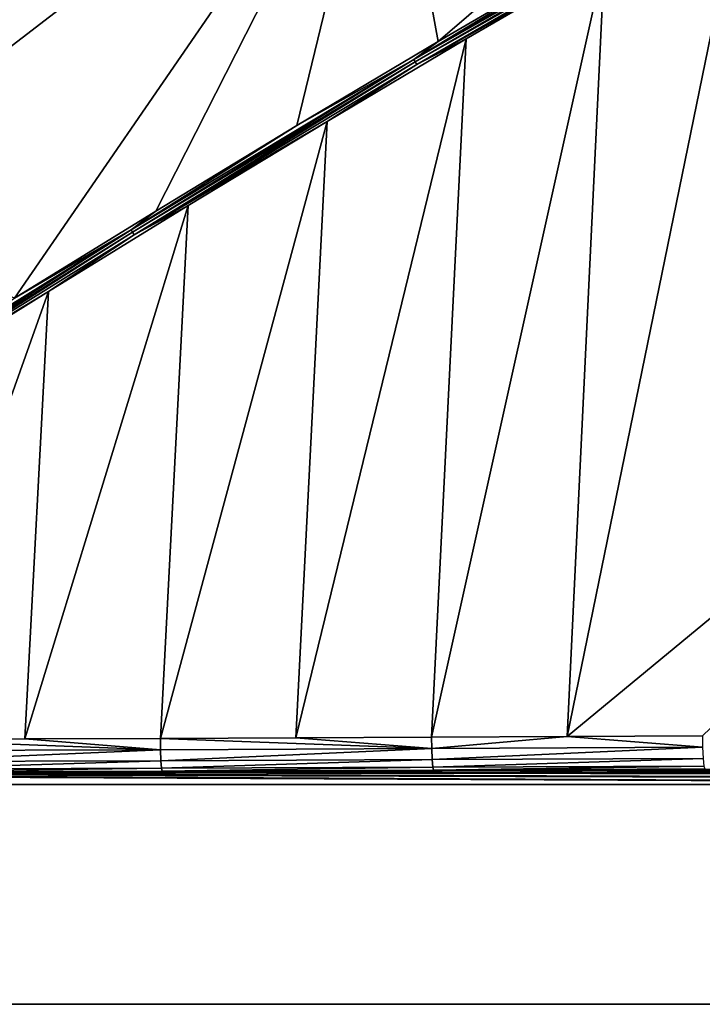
# Model space of a CAD drawing. Header units: millimetres. Extents: x -305 to 305, y -305 to 305.
# Tile 9 of 16: x 95 to 175, y -305 to -189. Entities that reach past the tile are written whole.
import ezdxf

# ---------------------------------------------------------------- set-up
doc = ezdxf.new("R2010")
doc.units = ezdxf.units.MM
doc.header["$MEASUREMENT"] = 0
doc.layers.add('Default', color=7, linetype='Continuous', true_color=0x000000)

msp = doc.modelspace()

# ---------------------------------------------------------------- linework, layer by layer
at = {"layer": 'Default', "color": 18, "true_color": 0x000000}
for points in [[(305.03, 305.49, 29.84), (-304.97, 305.49, 29.84), (-304.97, -304.51, 29.84), (305.03, -304.51, 29.84)], [(138.11, -158.8, -15.12), (206.83, -138.16, -8.73), (144.18, -191.95, -7.17)], [(206.83, -138.16, -8.73), (160.66, -182.32, -6.67), (144.18, -191.95, -7.17)], [(138.11, -158.8, -15.12), (69.41, -211.57, -15.15), (69.37, -183.58, -21.51)], [(94.66, -221.94, -8.56), (69.41, -211.57, -15.15), (138.11, -158.8, -15.12)], [(94.66, -221.94, -8.56), (138.11, -158.8, -15.12), (111.18, -211.77, -8.12)], [(138.11, -158.8, -15.12), (127.68, -201.77, -7.66), (111.18, -211.77, -8.12)], [(127.68, -201.77, -7.66), (138.11, -158.8, -15.12), (144.18, -191.95, -7.17)], [(163.66, -182.24, -6.51), (179.79, -173.04, -5.99), (159.27, -273.2, -17.13)], [(159.27, -273.2, -17.13), (179.79, -173.04, -5.99), (274.18, -178.36, -11.96)], [(141.34, -194.04, -7.19), (174.73, -174.67, -6.15), (174.91, -174.98, -6.12)], [(141.34, -194.04, -7.19), (160.66, -182.32, -6.67), (174.73, -174.67, -6.15)], [(174.91, -174.98, -6.12), (141.52, -194.34, -7.15), (141.34, -194.04, -7.19)], [(141.52, -194.34, -7.15), (174.91, -174.98, -6.12), (175.08, -175.29, -6.11)], [(175.08, -175.29, -6.11), (141.7, -194.65, -7.14), (141.52, -194.34, -7.15)], [(175.08, -175.29, -6.11), (163.66, -182.24, -6.51), (141.7, -194.65, -7.14)], [(159.27, -273.2, -17.13), (274.18, -178.36, -11.96), (175.11, -273.11, -18.24)], [(144.18, -191.95, -7.17), (160.66, -182.32, -6.67), (141.34, -194.04, -7.19)], [(147.47, -191.66, -7), (141.7, -194.65, -7.14), (163.66, -182.24, -6.51)], [(163.66, -182.24, -6.51), (143.43, -273.28, -16.12), (147.47, -191.66, -7)], [(163.66, -182.24, -6.51), (159.27, -273.2, -17.13), (143.43, -273.28, -16.12)], [(127.57, -273.35, -15.18), (131.23, -201.3, -7.48), (147.47, -191.66, -7)], [(127.57, -273.35, -15.18), (147.47, -191.66, -7), (143.43, -273.28, -16.12)], [(141.34, -194.04, -7.19), (127.68, -201.77, -7.66), (144.18, -191.95, -7.17)], [(147.47, -191.66, -7), (131.23, -201.3, -7.48), (141.7, -194.65, -7.14)], [(108.46, -214.26, -8.08), (108.28, -213.96, -8.13), (141.34, -194.04, -7.19)], [(108.28, -213.96, -8.13), (127.68, -201.77, -7.66), (141.34, -194.04, -7.19)], [(141.34, -194.04, -7.19), (141.52, -194.34, -7.15), (108.46, -214.26, -8.08)], [(108.65, -214.57, -8.07), (108.46, -214.26, -8.08), (141.52, -194.34, -7.15)], [(141.52, -194.34, -7.15), (141.7, -194.65, -7.14), (108.65, -214.57, -8.07)], [(131.23, -201.3, -7.48), (108.65, -214.57, -8.07), (141.7, -194.65, -7.14)], [(114.94, -211.14, -7.93), (108.65, -214.57, -8.07), (131.23, -201.3, -7.48)], [(114.94, -211.14, -7.93), (131.23, -201.3, -7.48), (111.71, -273.42, -14.32)], [(111.71, -273.42, -14.32), (131.23, -201.3, -7.48), (127.57, -273.35, -15.18)], [(108.28, -213.96, -8.13), (111.18, -211.77, -8.12), (127.68, -201.77, -7.66)], [(108.28, -213.96, -8.13), (94.66, -221.94, -8.56), (111.18, -211.77, -8.12)], [(114.94, -211.14, -7.93), (111.71, -273.42, -14.32), (95.84, -273.48, -13.53)], [(98.61, -221.17, -8.36), (114.94, -211.14, -7.93), (95.84, -273.48, -13.53)], [(108.65, -214.57, -8.07), (114.94, -211.14, -7.93), (98.61, -221.17, -8.36)], [(75.68, -234.65, -8.93), (75.49, -234.34, -8.98), (108.28, -213.96, -8.13)], [(75.49, -234.34, -8.98), (94.66, -221.94, -8.56), (108.28, -213.96, -8.13)], [(108.28, -213.96, -8.13), (108.46, -214.26, -8.08), (75.68, -234.65, -8.93)], [(75.87, -234.95, -8.92), (75.68, -234.65, -8.93), (108.46, -214.26, -8.08)], [(108.46, -214.26, -8.08), (108.65, -214.57, -8.07), (75.87, -234.95, -8.92)], [(98.61, -221.17, -8.36), (75.87, -234.95, -8.92), (108.65, -214.57, -8.07)], [(75.87, -234.95, -8.92), (98.61, -221.17, -8.36), (82.24, -231.37, -8.78)], [(79.96, -273.54, -12.79), (82.24, -231.37, -8.78), (98.61, -221.17, -8.36)], [(79.96, -273.54, -12.79), (98.61, -221.17, -8.36), (95.84, -273.48, -13.53)], [(79.96, -273.54, -12.79), (95.84, -273.48, -13.53), (111.72, -274.75, -14.23)], [(111.72, -274.75, -14.23), (79.97, -274.86, -12.69), (79.96, -273.54, -12.79)], [(95.84, -273.48, -13.53), (111.71, -273.42, -14.32), (111.72, -274.75, -14.23)], [(111.71, -273.42, -14.32), (127.57, -273.35, -15.18), (143.44, -274.61, -16.04)], [(143.44, -274.61, -16.04), (111.72, -274.75, -14.23), (111.71, -273.42, -14.32)], [(143.43, -273.28, -16.12), (143.44, -274.61, -16.04), (127.57, -273.35, -15.18)], [(159.27, -273.2, -17.13), (143.44, -274.61, -16.04), (143.43, -273.28, -16.12)], [(175.12, -274.45, -18.17), (143.44, -274.61, -16.04), (159.27, -273.2, -17.13)], [(159.27, -273.2, -17.13), (175.11, -273.11, -18.24), (175.12, -274.45, -18.17)], [(80.01, -276.13, -12.09), (79.97, -274.86, -12.69), (111.72, -274.75, -14.23)], [(111.72, -274.75, -14.23), (111.76, -276.03, -13.64), (80.01, -276.13, -12.09)], [(111.76, -276.03, -13.64), (111.72, -274.75, -14.23), (143.44, -274.61, -16.04)], [(143.44, -274.61, -16.04), (143.49, -275.91, -15.45), (111.76, -276.03, -13.64)], [(143.49, -275.91, -15.45), (143.44, -274.61, -16.04), (175.12, -274.45, -18.17)], [(175.12, -274.45, -18.17), (175.18, -275.76, -17.59), (143.49, -275.91, -15.45)], [(80.07, -277.01, -11.09), (80.01, -276.13, -12.09), (111.76, -276.03, -13.64)], [(111.76, -276.03, -13.64), (111.83, -276.91, -12.64), (80.07, -277.01, -11.09)], [(111.83, -276.91, -12.64), (111.76, -276.03, -13.64), (143.49, -275.91, -15.45)], [(143.49, -275.91, -15.45), (143.58, -276.8, -14.44), (111.83, -276.91, -12.64)], [(143.58, -276.8, -14.44), (143.49, -275.91, -15.45), (175.18, -275.76, -17.59)], [(175.18, -275.76, -17.59), (175.28, -276.67, -16.58), (143.58, -276.8, -14.44)], [(276.25, -278.23, 5.09), (16.56, -277.48, -7.47), (48.33, -277.41, -8.63)], [(275.67, -277.64, -4.73), (48.33, -277.41, -8.63), (80.14, -277.33, -9.97)], [(275.67, -277.64, -4.73), (276.25, -278.23, 5.09), (48.33, -277.41, -8.63)], [(80.14, -277.33, -9.97), (80.07, -277.01, -11.09), (111.83, -276.91, -12.64)], [(111.83, -276.91, -12.64), (111.91, -277.24, -11.51), (80.14, -277.33, -9.97)], [(275.67, -277.64, -4.73), (80.14, -277.33, -9.97), (111.91, -277.24, -11.51)], [(111.91, -277.24, -11.51), (111.83, -276.91, -12.64), (143.58, -276.8, -14.44)], [(143.58, -276.8, -14.44), (143.67, -277.13, -13.31), (111.91, -277.24, -11.51)], [(275.67, -277.64, -4.73), (111.91, -277.24, -11.51), (143.67, -277.13, -13.31)], [(143.67, -277.13, -13.31), (143.58, -276.8, -14.44), (175.28, -276.67, -16.58)], [(175.28, -276.67, -16.58), (175.39, -277, -15.44), (143.67, -277.13, -13.31)], [(143.67, -277.13, -13.31), (175.39, -277, -15.44), (275.08, -277.06, -14.53)], [(275.08, -277.06, -14.53), (275.67, -277.64, -4.73), (143.67, -277.13, -13.31)], [(-15.17, -277.48, -7.46), (276.83, -278.81, 14.84), (-276.77, -278.81, 14.84)], [(276.83, -278.81, 14.84), (-15.17, -277.48, -7.46), (16.56, -277.48, -7.47)], [(16.56, -277.48, -7.47), (276.25, -278.23, 5.09), (276.83, -278.81, 14.84)], [(305.03, -304.51, 19.84), (-304.97, -304.51, 19.84), (-276.77, -278.81, 19.84), (276.83, -278.81, 19.84)], [(276.83, -278.81, 17.34), (-276.77, -278.81, 17.34), (-276.77, -278.81, 16.09)], [(276.83, -278.81, 18.58), (-276.77, -278.81, 18.59), (-276.77, -278.81, 17.34)], [(276.83, -278.81, 19.84), (-276.77, -278.81, 19.84), (-276.77, -278.81, 18.59)], [(276.83, -278.81, 14.84), (-276.77, -278.81, 16.09), (-276.77, -278.81, 14.84)], [(276.83, -278.81, 16.09), (276.83, -278.81, 17.34), (-276.77, -278.81, 16.09)], [(-276.77, -278.81, 18.59), (276.83, -278.81, 18.58), (276.83, -278.81, 19.84)], [(276.83, -278.81, 17.34), (276.83, -278.81, 18.58), (-276.77, -278.81, 17.34)], [(276.83, -278.81, 14.84), (276.83, -278.81, 16.09), (-276.77, -278.81, 16.09)], [(305.03, -304.51, 29.84), (-304.97, -304.51, 29.84), (-304.97, -304.51, 19.84), (305.03, -304.51, 19.84)]]:
    msp.add_3dface(points, dxfattribs=at)

doc.saveas('drawing.dxf')
